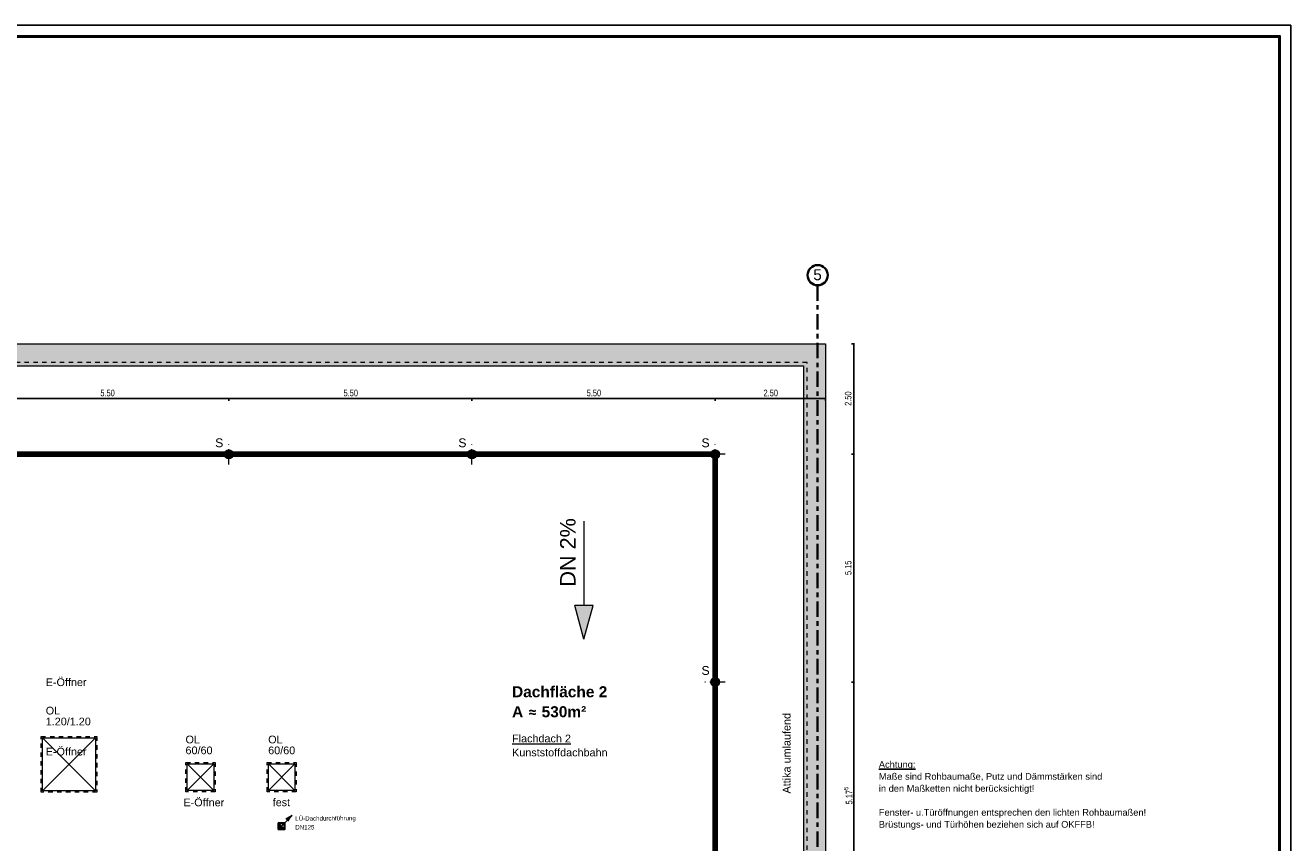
# Model space of a CAD drawing. Header units: metres. Extents: x 1308.3 to 1399.2, y -42.5 to -7.5.
# Tile 22 of 22: x 1370.6 to 1399.2, y -26 to -7.5. Entities that reach past the tile are written whole.
import ezdxf

# ---------------------------------------------------------------- set-up
doc = ezdxf.new("R2010")
doc.units = ezdxf.units.M
doc.header["$PDMODE"] = 65
for name, pattern in [('AUSGEZOGEN', [0]), ('STRICHPUNKT2_S5', [0.5, 0.35, -0.05, 0.05, -0.05]), ('VERDECKT2_S2', [0.15, 0.1, -0.05])]:
    doc.linetypes.add(name, pattern=pattern)
for name, color, linetype, lineweight in [('XR$1$Legende', 4, 'AUSGEZOGEN', 13), ('XR$2$Achsen', 4, 'AUSGEZOGEN', 13), ('XR$2$Dach', 3, 'AUSGEZOGEN', 18), ('XR$2$Text 1_100', 3, 'AUSGEZOGEN', 18), ('XR$2$Türen', 3, 'AUSGEZOGEN', 18), ('XR$2$ZR_Lüftung_AU-FO', 96, 'AUSGEZOGEN', 13), ('XR$3$Ansicht', 1, 'AUSGEZOGEN', 50), ('XR$3$Beschriften', 4, 'AUSGEZOGEN', 13), ('XR$3$Filling', 4, 'AUSGEZOGEN', 13), ('XR$3$Möblierung', 4, 'AUSGEZOGEN', 13), ('XR$3$Text 1_100', 3, 'AUSGEZOGEN', 18), ('XR$3$Treppe', 4, 'AUSGEZOGEN', 13), ('XR$4$Möblierung', 4, 'AUSGEZOGEN', 13), ('XR$6$Maßlinie 1_50', 7, 'AUSGEZOGEN', 25), ('XR$6$Text 1_10', 4, 'AUSGEZOGEN', 13), ('XR$6$Unterzug', 3, 'STRICHPUNKT2_S5', 18), ('XR$7$ZR_Objekte_1', 30, 'AUSGEZOGEN', 13)]:
    doc.layers.add(name, color=color, linetype=linetype, lineweight=lineweight)
doc.styles.add('ARIAL', font='arial.ttf')
doc.dimstyles.new('DIMSTYLE_4', dxfattribs={"dimtxt": 0.15, "dimasz": 0.03, "dimexe": 0, "dimexo": 0, "dimgap": 0.075, "dimtad": 2, "dimdec": 3, "dimrnd": 0.005, "dimzin": 4, "dimdsep": 46, "dimtxsty": 'ARIAL', "dimblk1": 'ALL_ML_STRICH', "dimblk2": 'ALL_ML_STRICH', "dimsah": 1, "dimcen": 0, "dimclrd": 3, "dimclre": 3, "dimclrt": 3, "dimadec": 0, "dimazin": 0, "dimtfac": 1, "dimtdec": 0, "dimtix": 1, "dimtmove": 2, "dimatfit": 3, "dimfxl": 0, "dimtzin": 0, "dimlwd": 0, "dimlwe": 25, "dimarcsym": 0})
doc.dimstyles.new('DIMSTYLE_7', dxfattribs={"dimtxt": 0.15, "dimasz": 0.03, "dimexe": 0, "dimexo": 0, "dimgap": 0.075, "dimtad": 2, "dimrnd": 0.005, "dimzin": 4, "dimdsep": 46, "dimtxsty": 'ARIAL', "dimblk1": 'ALL_ML_STRICH', "dimblk2": 'ALL_ML_STRICH', "dimsah": 1, "dimcen": 0, "dimclrd": 3, "dimclre": 3, "dimclrt": 3, "dimadec": 0, "dimazin": 0, "dimtfac": 1, "dimtdec": 0, "dimtix": 1, "dimtmove": 2, "dimatfit": 3, "dimfxl": 0, "dimtzin": 0, "dimlwd": 0, "dimlwe": 25, "dimarcsym": 0})

# ---------------------------------------------------------------- blocks, each defined once
blk = doc.blocks.new('A$C29933804')
at = {"layer": 'XR$2$ZR_Lüftung_AU-FO', "true_color": 0x005000, "transparency": 33554687}
blk.add_hatch(color=98, dxfattribs=at).paths.add_polyline_path([(-0.00235, 0.00014), (-0.00005, 0.00375), (-0.00376, 0.00159)])
at = {"layer": 'XR$2$ZR_Lüftung_AU-FO', "transparency": 33554687}
for p, q in [((-0.00616, -0.00236), (-0.00005, 0.00375)), ((-0.00005, 0.00375), (-0.00376, 0.00159))]:
    blk.add_line(p, q, dxfattribs=at)
blk.add_circle((-0.00616, -0.00236), 0.00148, dxfattribs=at)
blk = doc.blocks.new('COMPLEXOBJECT_99')
at = {"layer": 'XR$6$Unterzug', "linetype": 'AUSGEZOGEN', "lineweight": 13, "transparency": 33554687}
for points in [[(1386.16, -17.238), (1386.16, -17.138), (1386.155, -17.138), (1386.15, -17.139), (1386.145, -17.139), (1386.139, -17.14), (1386.134, -17.142), (1386.129, -17.143), (1386.124, -17.145), (1386.119, -17.147), (1386.115, -17.149), (1386.11, -17.152), (1386.106, -17.154), (1386.101, -17.157), (1386.097, -17.161), (1386.093, -17.164), (1386.089, -17.168), (1386.086, -17.171), (1386.082, -17.175), (1386.079, -17.179), (1386.076, -17.184), (1386.074, -17.188), (1386.071, -17.193), (1386.069, -17.198), (1386.067, -17.202), (1386.065, -17.207), (1386.064, -17.212), (1386.062, -17.217), (1386.061, -17.223), (1386.061, -17.228), (1386.06, -17.233), (1386.06, -17.238)], [(1386.26, -17.238), (1386.26, -17.233), (1386.26, -17.228), (1386.259, -17.223), (1386.258, -17.217), (1386.257, -17.212), (1386.255, -17.207), (1386.254, -17.202), (1386.252, -17.198), (1386.249, -17.193), (1386.247, -17.188), (1386.244, -17.184), (1386.241, -17.179), (1386.238, -17.175), (1386.234, -17.171), (1386.231, -17.168), (1386.227, -17.164), (1386.223, -17.161), (1386.219, -17.157), (1386.215, -17.154), (1386.21, -17.152), (1386.206, -17.149), (1386.201, -17.147), (1386.196, -17.145), (1386.191, -17.143), (1386.186, -17.142), (1386.181, -17.14), (1386.176, -17.139), (1386.171, -17.139), (1386.165, -17.138), (1386.16, -17.138), (1386.16, -17.238)], [(1386.16, -17.238), (1386.06, -17.238), (1386.06, -17.243), (1386.061, -17.249), (1386.061, -17.254), (1386.062, -17.259), (1386.064, -17.264), (1386.065, -17.269), (1386.067, -17.274), (1386.069, -17.279), (1386.071, -17.284), (1386.074, -17.288), (1386.076, -17.293), (1386.079, -17.297), (1386.082, -17.301), (1386.086, -17.305), (1386.089, -17.309), (1386.093, -17.313), (1386.097, -17.316), (1386.101, -17.319), (1386.106, -17.322), (1386.11, -17.325), (1386.115, -17.327), (1386.119, -17.33), (1386.124, -17.332), (1386.129, -17.333), (1386.134, -17.335), (1386.139, -17.336), (1386.145, -17.337), (1386.15, -17.338), (1386.155, -17.338), (1386.16, -17.338)], [(1386.16, -17.238), (1386.16, -17.338), (1386.165, -17.338), (1386.171, -17.338), (1386.176, -17.337), (1386.181, -17.336), (1386.186, -17.335), (1386.191, -17.333), (1386.196, -17.332), (1386.201, -17.33), (1386.206, -17.327), (1386.21, -17.325), (1386.215, -17.322), (1386.219, -17.319), (1386.223, -17.316), (1386.227, -17.313), (1386.231, -17.309), (1386.234, -17.305), (1386.238, -17.301), (1386.241, -17.297), (1386.244, -17.293), (1386.247, -17.288), (1386.249, -17.284), (1386.252, -17.279), (1386.254, -17.274), (1386.255, -17.269), (1386.257, -17.264), (1386.258, -17.259), (1386.259, -17.254), (1386.26, -17.249), (1386.26, -17.243), (1386.26, -17.238)]]:
    blk.add_hatch(color=5, dxfattribs=at).paths.add_polyline_path(points)
at = {"layer": 'XR$6$Unterzug', "color": 3, "linetype": 'STRICHPUNKT2_S5', "lineweight": 13, "transparency": 33554687}
for p, q in [((1386.16, -17.468), (1386.16, -17.008)), ((1386.39, -17.238), (1385.93, -17.238))]:
    blk.add_line(p, q, dxfattribs=at)
at = {"layer": 'XR$6$Unterzug', "color": 3, "linetype": 'AUSGEZOGEN', "lineweight": 13, "transparency": 33554687}
blk.add_circle((1386.16, -17.238), 0.1, dxfattribs=at)
at = {"layer": 'XR$6$Unterzug', "color": 3, "linetype": 'AUSGEZOGEN', "lineweight": 50, "transparency": 33554687, "insert": (1385.852, -17.08), "char_height": 0.2, "width": 0.28533, "attachment_point": 7, "style": 'ARIAL'}
blk.add_mtext('\\W0.99;S', dxfattribs=at)
blk = doc.blocks.new('COMPLEXOBJECT_100')
at = {"layer": 'XR$6$Unterzug', "linetype": 'AUSGEZOGEN', "lineweight": 13, "transparency": 33554687}
for points in [[(1380.66, -17.238), (1380.66, -17.138), (1380.655, -17.138), (1380.65, -17.139), (1380.645, -17.139), (1380.639, -17.14), (1380.634, -17.142), (1380.629, -17.143), (1380.624, -17.145), (1380.619, -17.147), (1380.615, -17.149), (1380.61, -17.152), (1380.606, -17.154), (1380.601, -17.157), (1380.597, -17.161), (1380.593, -17.164), (1380.589, -17.168), (1380.586, -17.171), (1380.582, -17.175), (1380.579, -17.179), (1380.576, -17.184), (1380.574, -17.188), (1380.571, -17.193), (1380.569, -17.198), (1380.567, -17.202), (1380.565, -17.207), (1380.564, -17.212), (1380.562, -17.217), (1380.561, -17.223), (1380.561, -17.228), (1380.56, -17.233), (1380.56, -17.238)], [(1380.76, -17.238), (1380.76, -17.233), (1380.76, -17.228), (1380.759, -17.223), (1380.758, -17.217), (1380.757, -17.212), (1380.755, -17.207), (1380.754, -17.202), (1380.752, -17.198), (1380.749, -17.193), (1380.747, -17.188), (1380.744, -17.184), (1380.741, -17.179), (1380.738, -17.175), (1380.734, -17.171), (1380.731, -17.168), (1380.727, -17.164), (1380.723, -17.161), (1380.719, -17.157), (1380.715, -17.154), (1380.71, -17.152), (1380.706, -17.149), (1380.701, -17.147), (1380.696, -17.145), (1380.691, -17.143), (1380.686, -17.142), (1380.681, -17.14), (1380.676, -17.139), (1380.671, -17.139), (1380.665, -17.138), (1380.66, -17.138), (1380.66, -17.238)], [(1380.66, -17.238), (1380.56, -17.238), (1380.56, -17.243), (1380.561, -17.249), (1380.561, -17.254), (1380.562, -17.259), (1380.564, -17.264), (1380.565, -17.269), (1380.567, -17.274), (1380.569, -17.279), (1380.571, -17.284), (1380.574, -17.288), (1380.576, -17.293), (1380.579, -17.297), (1380.582, -17.301), (1380.586, -17.305), (1380.589, -17.309), (1380.593, -17.313), (1380.597, -17.316), (1380.601, -17.319), (1380.606, -17.322), (1380.61, -17.325), (1380.615, -17.327), (1380.619, -17.33), (1380.624, -17.332), (1380.629, -17.333), (1380.634, -17.335), (1380.639, -17.336), (1380.645, -17.337), (1380.65, -17.338), (1380.655, -17.338), (1380.66, -17.338)], [(1380.66, -17.238), (1380.66, -17.338), (1380.665, -17.338), (1380.671, -17.338), (1380.676, -17.337), (1380.681, -17.336), (1380.686, -17.335), (1380.691, -17.333), (1380.696, -17.332), (1380.701, -17.33), (1380.706, -17.327), (1380.71, -17.325), (1380.715, -17.322), (1380.719, -17.319), (1380.723, -17.316), (1380.727, -17.313), (1380.731, -17.309), (1380.734, -17.305), (1380.738, -17.301), (1380.741, -17.297), (1380.744, -17.293), (1380.747, -17.288), (1380.749, -17.284), (1380.752, -17.279), (1380.754, -17.274), (1380.755, -17.269), (1380.757, -17.264), (1380.758, -17.259), (1380.759, -17.254), (1380.76, -17.249), (1380.76, -17.243), (1380.76, -17.238)]]:
    blk.add_hatch(color=5, dxfattribs=at).paths.add_polyline_path(points)
at = {"layer": 'XR$6$Unterzug', "color": 3, "linetype": 'STRICHPUNKT2_S5', "lineweight": 13, "transparency": 33554687}
for p, q in [((1380.66, -17.468), (1380.66, -17.008)), ((1380.89, -17.238), (1380.43, -17.238))]:
    blk.add_line(p, q, dxfattribs=at)
at = {"layer": 'XR$6$Unterzug', "color": 3, "linetype": 'AUSGEZOGEN', "lineweight": 13, "transparency": 33554687}
blk.add_circle((1380.66, -17.238), 0.1, dxfattribs=at)
at = {"layer": 'XR$6$Unterzug', "color": 3, "linetype": 'AUSGEZOGEN', "lineweight": 50, "transparency": 33554687, "insert": (1380.352, -17.08), "char_height": 0.2, "width": 0.28533, "attachment_point": 7, "style": 'ARIAL'}
blk.add_mtext('\\W0.99;S', dxfattribs=at)
blk = doc.blocks.new('COMPLEXOBJECT_101')
at = {"layer": 'XR$6$Unterzug', "linetype": 'AUSGEZOGEN', "lineweight": 13, "transparency": 33554687}
for points in [[(1375.16, -17.238), (1375.16, -17.138), (1375.155, -17.138), (1375.15, -17.139), (1375.145, -17.139), (1375.139, -17.14), (1375.134, -17.142), (1375.129, -17.143), (1375.124, -17.145), (1375.119, -17.147), (1375.115, -17.149), (1375.11, -17.152), (1375.106, -17.154), (1375.101, -17.157), (1375.097, -17.161), (1375.093, -17.164), (1375.089, -17.168), (1375.086, -17.171), (1375.082, -17.175), (1375.079, -17.179), (1375.076, -17.184), (1375.074, -17.188), (1375.071, -17.193), (1375.069, -17.198), (1375.067, -17.202), (1375.065, -17.207), (1375.064, -17.212), (1375.062, -17.217), (1375.061, -17.223), (1375.061, -17.228), (1375.06, -17.233), (1375.06, -17.238)], [(1375.26, -17.238), (1375.26, -17.233), (1375.26, -17.228), (1375.259, -17.223), (1375.258, -17.217), (1375.257, -17.212), (1375.255, -17.207), (1375.254, -17.202), (1375.252, -17.198), (1375.249, -17.193), (1375.247, -17.188), (1375.244, -17.184), (1375.241, -17.179), (1375.238, -17.175), (1375.234, -17.171), (1375.231, -17.168), (1375.227, -17.164), (1375.223, -17.161), (1375.219, -17.157), (1375.215, -17.154), (1375.21, -17.152), (1375.206, -17.149), (1375.201, -17.147), (1375.196, -17.145), (1375.191, -17.143), (1375.186, -17.142), (1375.181, -17.14), (1375.176, -17.139), (1375.171, -17.139), (1375.165, -17.138), (1375.16, -17.138), (1375.16, -17.238)], [(1375.16, -17.238), (1375.06, -17.238), (1375.06, -17.243), (1375.061, -17.249), (1375.061, -17.254), (1375.062, -17.259), (1375.064, -17.264), (1375.065, -17.269), (1375.067, -17.274), (1375.069, -17.279), (1375.071, -17.284), (1375.074, -17.288), (1375.076, -17.293), (1375.079, -17.297), (1375.082, -17.301), (1375.086, -17.305), (1375.089, -17.309), (1375.093, -17.313), (1375.097, -17.316), (1375.101, -17.319), (1375.106, -17.322), (1375.11, -17.325), (1375.115, -17.327), (1375.119, -17.33), (1375.124, -17.332), (1375.129, -17.333), (1375.134, -17.335), (1375.139, -17.336), (1375.145, -17.337), (1375.15, -17.338), (1375.155, -17.338), (1375.16, -17.338)], [(1375.16, -17.238), (1375.16, -17.338), (1375.165, -17.338), (1375.171, -17.338), (1375.176, -17.337), (1375.181, -17.336), (1375.186, -17.335), (1375.191, -17.333), (1375.196, -17.332), (1375.201, -17.33), (1375.206, -17.327), (1375.21, -17.325), (1375.215, -17.322), (1375.219, -17.319), (1375.223, -17.316), (1375.227, -17.313), (1375.231, -17.309), (1375.234, -17.305), (1375.238, -17.301), (1375.241, -17.297), (1375.244, -17.293), (1375.247, -17.288), (1375.249, -17.284), (1375.252, -17.279), (1375.254, -17.274), (1375.255, -17.269), (1375.257, -17.264), (1375.258, -17.259), (1375.259, -17.254), (1375.26, -17.249), (1375.26, -17.243), (1375.26, -17.238)]]:
    blk.add_hatch(color=5, dxfattribs=at).paths.add_polyline_path(points)
at = {"layer": 'XR$6$Unterzug', "color": 3, "linetype": 'STRICHPUNKT2_S5', "lineweight": 13, "transparency": 33554687}
for p, q in [((1375.16, -17.468), (1375.16, -17.008)), ((1375.39, -17.238), (1374.93, -17.238))]:
    blk.add_line(p, q, dxfattribs=at)
at = {"layer": 'XR$6$Unterzug', "color": 3, "linetype": 'AUSGEZOGEN', "lineweight": 13, "transparency": 33554687}
blk.add_circle((1375.16, -17.238), 0.1, dxfattribs=at)
at = {"layer": 'XR$6$Unterzug', "color": 3, "linetype": 'AUSGEZOGEN', "lineweight": 50, "transparency": 33554687, "insert": (1374.852, -17.08), "char_height": 0.2, "width": 0.28533, "attachment_point": 7, "style": 'ARIAL'}
blk.add_mtext('\\W0.99;S', dxfattribs=at)
blk = doc.blocks.new('COMPLEXOBJECT_108')
at = {"layer": 'XR$6$Unterzug', "linetype": 'AUSGEZOGEN', "lineweight": 13, "transparency": 33554687}
for points in [[(1386.16, -22.388), (1386.16, -22.288), (1386.155, -22.288), (1386.15, -22.289), (1386.145, -22.289), (1386.139, -22.29), (1386.134, -22.292), (1386.129, -22.293), (1386.124, -22.295), (1386.119, -22.297), (1386.115, -22.299), (1386.11, -22.302), (1386.106, -22.304), (1386.101, -22.307), (1386.097, -22.311), (1386.093, -22.314), (1386.089, -22.318), (1386.086, -22.321), (1386.082, -22.325), (1386.079, -22.329), (1386.076, -22.334), (1386.074, -22.338), (1386.071, -22.343), (1386.069, -22.348), (1386.067, -22.352), (1386.065, -22.357), (1386.064, -22.362), (1386.062, -22.367), (1386.061, -22.373), (1386.061, -22.378), (1386.06, -22.383), (1386.06, -22.388)], [(1386.26, -22.388), (1386.26, -22.383), (1386.26, -22.378), (1386.259, -22.373), (1386.258, -22.367), (1386.257, -22.362), (1386.255, -22.357), (1386.254, -22.352), (1386.252, -22.348), (1386.249, -22.343), (1386.247, -22.338), (1386.244, -22.334), (1386.241, -22.329), (1386.238, -22.325), (1386.234, -22.321), (1386.231, -22.318), (1386.227, -22.314), (1386.223, -22.311), (1386.219, -22.307), (1386.215, -22.304), (1386.21, -22.302), (1386.206, -22.299), (1386.201, -22.297), (1386.196, -22.295), (1386.191, -22.293), (1386.186, -22.292), (1386.181, -22.29), (1386.176, -22.289), (1386.171, -22.289), (1386.165, -22.288), (1386.16, -22.288), (1386.16, -22.388)], [(1386.16, -22.388), (1386.06, -22.388), (1386.06, -22.393), (1386.061, -22.399), (1386.061, -22.404), (1386.062, -22.409), (1386.064, -22.414), (1386.065, -22.419), (1386.067, -22.424), (1386.069, -22.429), (1386.071, -22.434), (1386.074, -22.438), (1386.076, -22.443), (1386.079, -22.447), (1386.082, -22.451), (1386.086, -22.455), (1386.089, -22.459), (1386.093, -22.463), (1386.097, -22.466), (1386.101, -22.469), (1386.106, -22.472), (1386.11, -22.475), (1386.115, -22.477), (1386.119, -22.48), (1386.124, -22.482), (1386.129, -22.483), (1386.134, -22.485), (1386.139, -22.486), (1386.145, -22.487), (1386.15, -22.488), (1386.155, -22.488), (1386.16, -22.488)], [(1386.16, -22.388), (1386.16, -22.488), (1386.165, -22.488), (1386.171, -22.488), (1386.176, -22.487), (1386.181, -22.486), (1386.186, -22.485), (1386.191, -22.483), (1386.196, -22.482), (1386.201, -22.48), (1386.206, -22.477), (1386.21, -22.475), (1386.215, -22.472), (1386.219, -22.469), (1386.223, -22.466), (1386.227, -22.463), (1386.231, -22.459), (1386.234, -22.455), (1386.238, -22.451), (1386.241, -22.447), (1386.244, -22.443), (1386.247, -22.438), (1386.249, -22.434), (1386.252, -22.429), (1386.254, -22.424), (1386.255, -22.419), (1386.257, -22.414), (1386.258, -22.409), (1386.259, -22.404), (1386.26, -22.399), (1386.26, -22.393), (1386.26, -22.388)]]:
    blk.add_hatch(color=5, dxfattribs=at).paths.add_polyline_path(points)
at = {"layer": 'XR$6$Unterzug', "color": 3, "linetype": 'STRICHPUNKT2_S5', "lineweight": 13, "transparency": 33554687}
for p, q in [((1386.16, -22.618), (1386.16, -22.158)), ((1386.39, -22.388), (1385.93, -22.388))]:
    blk.add_line(p, q, dxfattribs=at)
at = {"layer": 'XR$6$Unterzug', "color": 3, "linetype": 'AUSGEZOGEN', "lineweight": 13, "transparency": 33554687}
blk.add_circle((1386.16, -22.388), 0.1, dxfattribs=at)
at = {"layer": 'XR$6$Unterzug', "color": 3, "linetype": 'AUSGEZOGEN', "lineweight": 50, "transparency": 33554687, "insert": (1385.852, -22.23), "char_height": 0.2, "width": 0.28533, "attachment_point": 7, "style": 'ARIAL'}
blk.add_mtext('\\W0.99;S', dxfattribs=at)
blk = doc.blocks.new('ALL_ML_STRICH')
at = {"color": 0, "linetype": 'ByBlock', "lineweight": -2}
for p, q in [((-1, 0), (0.5, 0)), ((-0.3, -0.3), (0.3, 0.3)), ((0, -0.5), (0, 0.5))]:
    blk.add_line(p, q, dxfattribs=at)
blk = doc.blocks.new('*D144')
at = {"layer": 'DEFPOINTS', "color": 3, "linetype": 'AUSGEZOGEN', "lineweight": 25, "transparency": 33554687}
for p in [(1369.66, -15.978), (1369.66, -17.238), (1375.16, -17.238)]:
    blk.add_point(p, dxfattribs=at)
at = {"layer": 'XR$6$Maßlinie 1_50', "color": 3, "linetype": 'AUSGEZOGEN', "lineweight": -2, "transparency": 33554687}
for p, q in [((1369.66, -16.028), (1369.66, -15.978)), ((1369.66, -15.978), (1375.16, -15.978)), ((1375.16, -16.028), (1375.16, -15.978))]:
    blk.add_line(p, q, dxfattribs=at)
at = {"layer": 'XR$6$Maßlinie 1_50', "color": 3, "linetype": 'AUSGEZOGEN', "lineweight": 25, "transparency": 33554687, "xscale": 0.03000000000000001, "yscale": 0.03000000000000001, "zscale": 0.03000000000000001, "rotation": 180}
blk.add_blockref('ALL_ML_STRICH', (1369.66, -15.978), dxfattribs=at)
at = {"layer": 'XR$6$Maßlinie 1_50', "color": 3, "linetype": 'AUSGEZOGEN', "lineweight": 25, "transparency": 33554687, "xscale": 0.03000000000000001, "yscale": 0.03000000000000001, "zscale": 0.03000000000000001}
blk.add_blockref('ALL_ML_STRICH', (1375.16, -15.978), dxfattribs=at)
at = {"layer": 'XR$6$Maßlinie 1_50', "color": 3, "linetype": 'AUSGEZOGEN', "lineweight": 25, "transparency": 33554687, "insert": (1372.419, -15.851), "char_height": 0.15, "width": 0.48, "attachment_point": 5, "style": 'ARIAL'}
blk.add_mtext('\\W0.80;\\A1;{\\A1;{5.50\\H0.099000;\\S^ ;}}', dxfattribs=at)
blk = doc.blocks.new('*D145')
at = {"layer": 'DEFPOINTS', "color": 3, "linetype": 'AUSGEZOGEN', "lineweight": 25, "transparency": 33554687}
for p in [(1375.16, -15.978), (1375.16, -17.238), (1380.66, -17.238)]:
    blk.add_point(p, dxfattribs=at)
at = {"layer": 'XR$6$Maßlinie 1_50', "color": 3, "linetype": 'AUSGEZOGEN', "lineweight": -2, "transparency": 33554687}
for p, q in [((1375.16, -16.028), (1375.16, -15.978)), ((1375.16, -15.978), (1380.66, -15.978)), ((1380.66, -16.028), (1380.66, -15.978))]:
    blk.add_line(p, q, dxfattribs=at)
at = {"layer": 'XR$6$Maßlinie 1_50', "color": 3, "linetype": 'AUSGEZOGEN', "lineweight": 25, "transparency": 33554687, "xscale": 0.03000000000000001, "yscale": 0.03000000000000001, "zscale": 0.03000000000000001, "rotation": 180}
blk.add_blockref('ALL_ML_STRICH', (1375.16, -15.978), dxfattribs=at)
at = {"layer": 'XR$6$Maßlinie 1_50', "color": 3, "linetype": 'AUSGEZOGEN', "lineweight": 25, "transparency": 33554687, "xscale": 0.03000000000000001, "yscale": 0.03000000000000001, "zscale": 0.03000000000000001}
blk.add_blockref('ALL_ML_STRICH', (1380.66, -15.978), dxfattribs=at)
at = {"layer": 'XR$6$Maßlinie 1_50', "color": 3, "linetype": 'AUSGEZOGEN', "lineweight": 25, "transparency": 33554687, "insert": (1377.919, -15.851), "char_height": 0.15, "width": 0.48, "attachment_point": 5, "style": 'ARIAL'}
blk.add_mtext('\\W0.80;\\A1;{\\A1;{5.50\\H0.099000;\\S^ ;}}', dxfattribs=at)
blk = doc.blocks.new('*D146')
at = {"layer": 'DEFPOINTS', "color": 3, "linetype": 'AUSGEZOGEN', "lineweight": 25, "transparency": 33554687}
for p in [(1380.66, -15.978), (1380.66, -17.238), (1386.16, -17.238)]:
    blk.add_point(p, dxfattribs=at)
at = {"layer": 'XR$6$Maßlinie 1_50', "color": 3, "linetype": 'AUSGEZOGEN', "lineweight": -2, "transparency": 33554687}
for p, q in [((1380.66, -16.028), (1380.66, -15.978)), ((1380.66, -15.978), (1386.16, -15.978)), ((1386.16, -16.028), (1386.16, -15.978))]:
    blk.add_line(p, q, dxfattribs=at)
at = {"layer": 'XR$6$Maßlinie 1_50', "color": 3, "linetype": 'AUSGEZOGEN', "lineweight": 25, "transparency": 33554687, "xscale": 0.03000000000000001, "yscale": 0.03000000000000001, "zscale": 0.03000000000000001, "rotation": 180}
blk.add_blockref('ALL_ML_STRICH', (1380.66, -15.978), dxfattribs=at)
at = {"layer": 'XR$6$Maßlinie 1_50', "color": 3, "linetype": 'AUSGEZOGEN', "lineweight": 25, "transparency": 33554687, "xscale": 0.03000000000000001, "yscale": 0.03000000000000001, "zscale": 0.03000000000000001}
blk.add_blockref('ALL_ML_STRICH', (1386.16, -15.978), dxfattribs=at)
at = {"layer": 'XR$6$Maßlinie 1_50', "color": 3, "linetype": 'AUSGEZOGEN', "lineweight": 25, "transparency": 33554687, "insert": (1383.419, -15.851), "char_height": 0.15, "width": 0.48, "attachment_point": 5, "style": 'ARIAL'}
blk.add_mtext('\\W0.80;\\A1;{\\A1;{5.50\\H0.099000;\\S^ ;}}', dxfattribs=at)
blk = doc.blocks.new('*D147')
at = {"layer": 'DEFPOINTS', "color": 3, "linetype": 'AUSGEZOGEN', "lineweight": 25, "transparency": 33554687}
for p in [(1386.16, -15.978), (1388.66, -16.208), (1386.16, -17.238)]:
    blk.add_point(p, dxfattribs=at)
at = {"layer": 'XR$6$Maßlinie 1_50', "color": 3, "linetype": 'AUSGEZOGEN', "lineweight": -2, "transparency": 33554687}
for p, q in [((1386.16, -16.028), (1386.16, -15.978)), ((1386.16, -15.978), (1388.66, -15.978)), ((1388.66, -16.028), (1388.66, -15.978))]:
    blk.add_line(p, q, dxfattribs=at)
at = {"layer": 'XR$6$Maßlinie 1_50', "color": 3, "linetype": 'AUSGEZOGEN', "lineweight": 25, "transparency": 33554687, "xscale": 0.03000000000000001, "yscale": 0.03000000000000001, "zscale": 0.03000000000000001, "rotation": 180}
blk.add_blockref('ALL_ML_STRICH', (1386.16, -15.978), dxfattribs=at)
at = {"layer": 'XR$6$Maßlinie 1_50', "color": 3, "linetype": 'AUSGEZOGEN', "lineweight": 25, "transparency": 33554687, "xscale": 0.03000000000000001, "yscale": 0.03000000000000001, "zscale": 0.03000000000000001}
blk.add_blockref('ALL_ML_STRICH', (1388.66, -15.978), dxfattribs=at)
at = {"layer": 'XR$6$Maßlinie 1_50', "color": 3, "linetype": 'AUSGEZOGEN', "lineweight": 25, "transparency": 33554687, "insert": (1387.419, -15.851), "char_height": 0.15, "width": 0.48, "attachment_point": 5, "style": 'ARIAL'}
blk.add_mtext('\\W0.80;\\A1;{\\A1;{2.50\\H0.099000;\\S^ ;}}', dxfattribs=at)
blk = doc.blocks.new('*D166')
at = {"layer": 'DEFPOINTS', "color": 3, "linetype": 'AUSGEZOGEN', "lineweight": 25, "transparency": 33554687}
for p in [(1385.409, -22.388), (1385.409, -27.563), (1389.298, -27.563)]:
    blk.add_point(p, dxfattribs=at)
at = {"layer": 'XR$6$Maßlinie 1_50', "color": 3, "linetype": 'AUSGEZOGEN', "lineweight": -2, "transparency": 33554687}
for p, q in [((1389.248, -22.388), (1389.298, -22.388)), ((1389.298, -27.563), (1389.298, -22.388)), ((1389.248, -27.563), (1389.298, -27.563))]:
    blk.add_line(p, q, dxfattribs=at)
at = {"layer": 'XR$6$Maßlinie 1_50', "color": 3, "linetype": 'AUSGEZOGEN', "lineweight": 25, "transparency": 33554687, "xscale": 0.03000000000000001, "yscale": 0.03000000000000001, "zscale": 0.03000000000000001}
for p, rotation in [((1389.298, -22.388), 90), ((1389.298, -27.563), 270)]:
    blk.add_blockref('ALL_ML_STRICH', p, dxfattribs=dict(at, rotation=rotation))
at = {"layer": 'XR$6$Maßlinie 1_50', "color": 3, "linetype": 'AUSGEZOGEN', "lineweight": 25, "transparency": 33554687, "insert": (1389.171, -24.955), "char_height": 0.15, "width": 0.6, "attachment_point": 5, "rotation": 90, "style": 'ARIAL'}
blk.add_mtext('\\W0.80;\\A1;{\\A1;{5.17\\H0.099000;\\S5^ ;}}', dxfattribs=at)
blk = doc.blocks.new('*D167')
at = {"layer": 'DEFPOINTS', "color": 3, "linetype": 'AUSGEZOGEN', "lineweight": 25, "transparency": 33554687}
for p in [(1385.409, -17.238), (1385.409, -22.388), (1389.298, -22.388)]:
    blk.add_point(p, dxfattribs=at)
at = {"layer": 'XR$6$Maßlinie 1_50', "color": 3, "linetype": 'AUSGEZOGEN', "lineweight": -2, "transparency": 33554687}
for p, q in [((1389.248, -17.238), (1389.298, -17.238)), ((1389.298, -22.388), (1389.298, -17.238)), ((1389.248, -22.388), (1389.298, -22.388))]:
    blk.add_line(p, q, dxfattribs=at)
at = {"layer": 'XR$6$Maßlinie 1_50', "color": 3, "linetype": 'AUSGEZOGEN', "lineweight": 25, "transparency": 33554687, "xscale": 0.03000000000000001, "yscale": 0.03000000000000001, "zscale": 0.03000000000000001}
for p, rotation in [((1389.298, -17.238), 90), ((1389.298, -22.388), 270)]:
    blk.add_blockref('ALL_ML_STRICH', p, dxfattribs=dict(at, rotation=rotation))
at = {"layer": 'XR$6$Maßlinie 1_50', "color": 3, "linetype": 'AUSGEZOGEN', "lineweight": 25, "transparency": 33554687, "insert": (1389.171, -19.805), "char_height": 0.15, "width": 0.48, "attachment_point": 5, "rotation": 90, "style": 'ARIAL'}
blk.add_mtext('\\W0.80;\\A1;{\\A1;{5.15\\H0.099000;\\S^ ;}}', dxfattribs=at)
blk = doc.blocks.new('*D168')
at = {"layer": 'DEFPOINTS', "color": 3, "linetype": 'AUSGEZOGEN', "lineweight": 25, "transparency": 33554687}
for p in [(1384.84, -14.738), (1385.409, -17.238), (1389.298, -17.238)]:
    blk.add_point(p, dxfattribs=at)
at = {"layer": 'XR$6$Maßlinie 1_50', "color": 3, "linetype": 'AUSGEZOGEN', "lineweight": -2, "transparency": 33554687}
for p, q in [((1389.248, -14.738), (1389.298, -14.738)), ((1389.298, -17.238), (1389.298, -14.738)), ((1389.248, -17.238), (1389.298, -17.238))]:
    blk.add_line(p, q, dxfattribs=at)
at = {"layer": 'XR$6$Maßlinie 1_50', "color": 3, "linetype": 'AUSGEZOGEN', "lineweight": 25, "transparency": 33554687, "xscale": 0.03000000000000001, "yscale": 0.03000000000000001, "zscale": 0.03000000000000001}
for p, rotation in [((1389.298, -14.738), 90), ((1389.298, -17.238), 270)]:
    blk.add_blockref('ALL_ML_STRICH', p, dxfattribs=dict(at, rotation=rotation))
at = {"layer": 'XR$6$Maßlinie 1_50', "color": 3, "linetype": 'AUSGEZOGEN', "lineweight": 25, "transparency": 33554687, "insert": (1389.171, -15.979), "char_height": 0.15, "width": 0.48, "attachment_point": 5, "rotation": 90, "style": 'ARIAL'}
blk.add_mtext('\\W0.80;\\A1;{\\A1;{2.50\\H0.099000;\\S^ ;}}', dxfattribs=at)

msp = doc.modelspace()

# ---------------------------------------------------------------- hatches: boundary and pattern name
at = {"layer": 'XR$3$Filling', "linetype": 'AUSGEZOGEN', "transparency": 33554687}
msp.add_hatch(color=253, dxfattribs=at).paths.add_polyline_path([(1383.1945, -21.4203), (1382.9858, -20.6557), (1383.4031, -20.6557)], flags=16)
at = {"layer": 'XR$3$Möblierung', "linetype": 'AUSGEZOGEN', "lineweight": 25, "transparency": 33554687}
msp.add_hatch(color=250, dxfattribs=at).paths.add_polyline_path([(1376.2801, -25.5736), (1376.2801, -25.7236), (1376.4301, -25.7236)])
at = {"layer": 'XR$4$Möblierung', "linetype": 'AUSGEZOGEN', "lineweight": 13, "transparency": 33554687}
msp.add_hatch(color=9, dxfattribs=at).paths.add_polyline_path([(1361.5601, -15.6496), (1361.5601, -15.2382), (1388.1601, -15.2382), (1388.1601, -34.7132), (1358.8101, -34.7132), (1358.8101, -30.5382), (1358.3101, -30.5382), (1358.3101, -35.2132), (1388.6601, -35.2132), (1388.6601, -14.7382), (1360.9701, -14.7382), (1360.9701, -15.6095), (1361.5033, -15.6095), (1361.5033, -15.6496)])

# ---------------------------------------------------------------- linework, layer by layer
at = {"layer": 'XR$1$Legende', "color": 6, "linetype": 'AUSGEZOGEN', "lineweight": 25, "transparency": 33554687}
msp.add_lwpolyline([(1339.7297, -42.5349), (1399.1797, -42.5349), (1399.1797, -7.5349), (1339.7297, -7.5349), (1339.7297, -42.5349)], close=True, dxfattribs=at)
at = {"layer": 'XR$1$Legende', "color": 1, "linetype": 'AUSGEZOGEN', "lineweight": 50, "transparency": 33554687}
msp.add_lwpolyline([(1340.7297, -42.2849), (1398.9297, -42.2849), (1398.9297, -7.7849), (1340.7297, -7.7849), (1340.7297, -42.2849)], close=True, dxfattribs=at)
at = {"layer": 'XR$2$Achsen', "color": 35, "linetype": 'STRICHPUNKT2_S5', "lineweight": 35, "transparency": 33554687}
msp.add_line((1388.4801, -13.4154), (1388.4801, -37.1374), dxfattribs=at)
at = {"layer": 'XR$2$Achsen', "color": 35, "linetype": 'AUSGEZOGEN', "lineweight": 35, "transparency": 33554687}
msp.add_circle((1388.4801, -13.1871), 0.2282, dxfattribs=at)
at = {"layer": 'XR$2$Dach', "color": 4, "linetype": 'AUSGEZOGEN', "lineweight": 13, "transparency": 33554687}
for p, q in [((1370.9476, -23.6492), (1372.1476, -24.8492)), ((1370.9476, -24.8492), (1372.1476, -23.6492)), ((1374.2215, -24.2382), (1374.8215, -24.8382)), ((1374.2215, -24.8382), (1374.8215, -24.2382)), ((1376.0551, -24.2382), (1376.6551, -24.8382)), ((1376.0551, -24.8382), (1376.6551, -24.2382))]:
    msp.add_line(p, q, dxfattribs=at)
at = {"layer": 'XR$2$Dach', "color": 4, "linetype": 'VERDECKT2_S2', "lineweight": 13, "transparency": 33554687}
for points in [[(1370.9176, -23.6192), (1372.1776, -23.6192), (1372.1776, -24.8792), (1370.9176, -24.8792), (1370.9176, -23.6192)], [(1374.1915, -24.2082), (1374.8515, -24.2082), (1374.8515, -24.8682), (1374.1915, -24.8682), (1374.1915, -24.2082)], [(1376.0251, -24.2082), (1376.6851, -24.2082), (1376.6851, -24.8682), (1376.0251, -24.8682), (1376.0251, -24.2082)]]:
    msp.add_lwpolyline(points, close=True, dxfattribs=at)
at = {"layer": 'XR$2$Dach', "color": 4, "linetype": 'AUSGEZOGEN', "lineweight": 13, "transparency": 33554687}
for points in [[(1370.9476, -23.6492), (1372.1476, -23.6492), (1372.1476, -24.8492), (1370.9476, -24.8492), (1370.9476, -23.6492)], [(1374.2215, -24.2382), (1374.8215, -24.2382), (1374.8215, -24.8382), (1374.2215, -24.8382), (1374.2215, -24.2382)], [(1376.0551, -24.2382), (1376.6551, -24.2382), (1376.6551, -24.8382), (1376.0551, -24.8382), (1376.0551, -24.2382)]]:
    msp.add_lwpolyline(points, close=True, dxfattribs=at)
at = {"layer": 'XR$2$Türen', "color": 3, "linetype": 'AUSGEZOGEN', "lineweight": 13, "transparency": 33554687}
for p, q in [((1360.9701, -14.7382), (1388.6601, -14.7382)), ((1388.6601, -14.7382), (1388.6601, -35.2132)), ((1361.5601, -15.2382), (1388.1601, -15.2382)), ((1388.1601, -15.2382), (1388.1601, -34.7132))]:
    msp.add_line(p, q, dxfattribs=at)
at = {"layer": 'XR$3$Ansicht', "color": 4, "linetype": 'VERDECKT2_S2', "lineweight": 13, "transparency": 33554687}
for p, q in [((1388.2401, -15.1582), (1361.4801, -15.1582)), ((1388.2401, -28.5826), (1388.2401, -15.1582))]:
    msp.add_line(p, q, dxfattribs=at)
at = {"layer": 'XR$3$Treppe', "linetype": 'AUSGEZOGEN', "transparency": 33554687}
for p, q in [((1383.1945, -18.7476), (1383.1945, -20.6557)), ((1383.1945, -21.4203), (1382.9858, -20.6557)), ((1383.4031, -20.6557), (1382.9858, -20.6557)), ((1383.1945, -21.4203), (1383.4031, -20.6557))]:
    msp.add_line(p, q, dxfattribs=at)
at = {"layer": 'XR$6$Text 1_10', "linetype": 'AUSGEZOGEN', "lineweight": 140, "transparency": 33554687}
for p, q in [((1364.1601, -17.2382), (1386.1601, -17.2382)), ((1386.1601, -17.2382), (1386.1601, -32.7132))]:
    msp.add_line(p, q, dxfattribs=at)
at = {"layer": 'XR$7$ZR_Objekte_1', "color": 1, "lineweight": 25, "transparency": 33554687}
msp.add_lwpolyline([(1376.2801, -25.5736), (1376.4301, -25.5736), (1376.4301, -25.7236), (1376.2801, -25.7236), (1376.2801, -25.5736), (1376.4301, -25.7236)], dxfattribs=at)

# ---------------------------------------------------------------- block references
at = {"layer": 'XR$2$Dach', "color": 7, "linetype": 'AUSGEZOGEN', "lineweight": 13, "transparency": 33554687, "xscale": 39.37007874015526, "yscale": 39.37007874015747}
msp.add_blockref('A$C29933804', (1376.5976, -25.5557), dxfattribs=at)
at = {"layer": 'XR$6$Unterzug', "color": 3, "linetype": 'AUSGEZOGEN', "lineweight": 13, "transparency": 33554687}
for name in ['COMPLEXOBJECT_101', 'COMPLEXOBJECT_100', 'COMPLEXOBJECT_99', 'COMPLEXOBJECT_108']:
    msp.add_blockref(name, (0, 0), dxfattribs=at)

# ---------------------------------------------------------------- texts
at = {"layer": 'XR$1$Legende', "color": 7, "linetype": 'AUSGEZOGEN', "lineweight": 25, "transparency": 33554687, "insert": (1389.8644, -24.177), "char_height": 0.15, "width": 6.147627, "attachment_point": 1, "line_spacing_factor": 1.084337, "style": 'ARIAL'}
msp.add_mtext('\\A1;{\\L\\fArial|i0|b0;\\H0.150000;\\W1.000000;\\C7;Achtung:\\l}\\P{\\fArial|i0|b0;\\H0.150000;\\W1.000000;\\C7;Maße sind Rohbaumaße, Putz und Dämmstärken sind }\\P{\\fArial|i0|b0;\\H0.150000;\\W1.000000;\\C7;in den Maßketten nicht berücksichtigt!}\\P}\\P{\\fArial|i0|b0;\\H0.150000;\\W1.000000;\\C7;Fenster- u.Türöffnungen entsprechen den lichten Rohbaumaßen!}\\P{\\fArial|i0|b0;\\H0.150000;\\W1.000000;\\C7;Brüstungs- und Türhöhen beziehen sich auf OKFFB!}\\P', dxfattribs=at)
at = {"layer": 'XR$2$Achsen', "color": 35, "linetype": 'AUSGEZOGEN', "lineweight": 35, "transparency": 33554687, "insert": (1388.3811, -13.3041), "char_height": 0.25, "width": 0.319622, "attachment_point": 7, "style": 'ARIAL'}
msp.add_mtext('\\W0.99;5', dxfattribs=at)
at = {"layer": 'XR$2$Dach', "color": 7, "linetype": 'AUSGEZOGEN', "lineweight": 13, "transparency": 33554687, "insert": (1376.6631, -25.424), "char_height": 0.1, "width": 1.194709, "attachment_point": 1, "rotation": 0.26614, "line_spacing_factor": 1.204819, "style": 'ARIAL'}
msp.add_mtext('\\A1;{\\fArial|i0|b0;\\H0.100000;\\W0.833333;\\C7;LÜ-Dachdurchführung}\\P{\\fArial|i0|b0;\\H0.100000;\\W0.833333;\\C7;DN125}\\P', dxfattribs=at)
at = {"layer": 'XR$2$Text 1_100', "color": 1, "linetype": 'AUSGEZOGEN', "lineweight": 13, "transparency": 33554687, "insert": (1387.6909, -23.9987), "char_height": 0.175, "width": 1.916578, "attachment_point": 2, "rotation": 90, "style": 'ARIAL'}
msp.add_mtext('\\W1.00;Attika umlaufend', dxfattribs=at)
at = {"layer": 'XR$3$Beschriften', "color": 4, "linetype": 'AUSGEZOGEN', "lineweight": 25, "transparency": 33554687, "insert": (1381.5677, -22.4834), "char_height": 0.25, "width": 2.29499, "attachment_point": 1, "line_spacing_factor": 1.084337, "style": 'ARIAL'}
msp.add_mtext('\\A1;{\\fArial|i0|b1;\\H0.250000;\\W1.000000;\\C4;Dachfläche 2}\\P{\\fArial|i0|b1;\\H0.250000;\\W1.000000;\\C4;A \\fCambria Math|i0|b1;≈\\fArial|i0|b1; 530m²}\\P', dxfattribs=at)
at = {"layer": 'XR$3$Text 1_100', "color": 1, "linetype": 'AUSGEZOGEN', "lineweight": 13, "transparency": 33554687, "insert": (1382.6536, -19.4562), "char_height": 0.35, "width": 1.733052, "attachment_point": 2, "rotation": 90, "style": 'ARIAL'}
msp.add_mtext('\\A1;{\\fArial|i0|b0;\\H0.350000;\\W1.000000;\\C1;DN 2%}\\P', dxfattribs=at)
at = {"layer": 'XR$3$Text 1_100', "color": 1, "linetype": 'AUSGEZOGEN', "lineweight": 13, "transparency": 33554687, "char_height": 0.175, "attachment_point": 7, "style": 'ARIAL'}
for s, insert, width in [('\\W1.00;E-Öffner', (1371.0199, -22.4823), 1.011973), ('\\W1.00;E-Öffner', (1371.0199, -24.0523), 1.011973), ('\\W1.00;E-Öffner', (1374.1343, -25.2014), 1.011973), ('\\W0.99;fest', (1376.1548, -25.1987), 0.480671)]:
    msp.add_mtext(s, dxfattribs=dict(at, insert=insert, width=width))
at = {"layer": 'XR$3$Text 1_100', "color": 1, "linetype": 'AUSGEZOGEN', "lineweight": 13, "transparency": 33554687, "char_height": 0.175, "attachment_point": 1, "line_spacing_factor": 0.843373, "style": 'ARIAL'}
for s, insert, width in [('\\A1;{\\fArial|i0|b0;\\H0.175000;\\W1.000000;\\C1;OL}\\P{\\fArial|i0|b0;\\H0.175000;\\W1.000000;\\C1;1.20/1.20}\\P', (1371.0199, -22.9473), 1.110768), ('\\A1;{\\fArial|i0|b0;\\H0.175000;\\W1.000000;\\C1;OL}\\P{\\fArial|i0|b0;\\H0.175000;\\W1.000000;\\C1;60/60}\\P', (1374.1814, -23.6003), 0.702435), ('\\A1;{\\fArial|i0|b0;\\H0.175000;\\W1.000000;\\C1;OL}\\P{\\fArial|i0|b0;\\H0.175000;\\W1.000000;\\C1;60/60}\\P', (1376.0514, -23.6003), 0.702435)]:
    msp.add_mtext(s, dxfattribs=dict(at, insert=insert, width=width))
at = {"layer": 'XR$3$Text 1_100', "color": 3, "linetype": 'AUSGEZOGEN', "lineweight": 18, "transparency": 33554687, "insert": (1381.5677, -23.5779), "char_height": 0.175, "width": 2.257868, "attachment_point": 1, "line_spacing_factor": 1.084337, "style": 'ARIAL'}
msp.add_mtext('\\A1;{\\L\\fArial|i0|b0;\\H0.175000;\\W1.000000;\\C3;Flachdach 2\\l}\\P{\\fArial|i0|b0;\\H0.175000;\\W1.000000;\\C3;Kunststoffdachbahn}\\P{\\fArial|i0|b0;\\H0.175000;\\W1.000000;\\C3;   }\\P', dxfattribs=at)

# ---------------------------------------------------------------- dimensions: what is measured, and where the dimension line sits
at = {"layer": 'XR$6$Maßlinie 1_50', "color": 3, "linetype": 'AUSGEZOGEN', "lineweight": 25, "transparency": 33554687}
for base, p1, p2, dimstyle, picture, middle in [((1389.2985, -14.7382), (1389.2485, -17.2382), (1389.2485, -14.7382), 'DIMSTYLE_7', '*D168', (1389.1709, -15.9794)), ((1389.2985, -17.2382), (1389.2485, -22.3882), (1389.2485, -17.2382), 'DIMSTYLE_7', '*D167', (1389.1709, -19.805)), ((1389.2985, -22.3882), (1389.2485, -27.5632), (1389.2485, -22.3882), 'DIMSTYLE_4', '*D166', (1389.1709, -24.9548))]:
    dim = msp.add_linear_dim(base=base, p1=p1, p2=p2, angle=90, dimstyle=dimstyle, override={"dimpost": '<>', "dimclrd": 3, "dimclre": 3, "dimclrt": 3, "dimlwd": 0, "dimlwe": 25}, dxfattribs=at)
    dim.commit()
    dim.dimension.update_dxf_attribs({"geometry": picture, "text_midpoint": middle, "dimtype": 160})
for base, p1, p2, picture, middle in [((1375.1601, -15.9781), (1369.6601, -16.0281), (1375.1601, -16.0281), '*D144', (1372.419, -15.8506)), ((1380.6601, -15.9781), (1375.1601, -16.0281), (1380.6601, -16.0281), '*D145', (1377.919, -15.8506)), ((1386.1601, -15.9781), (1380.6601, -16.0281), (1386.1601, -16.0281), '*D146', (1383.419, -15.8506)), ((1388.6601, -15.9781), (1386.1601, -16.0281), (1388.6601, -16.0281), '*D147', (1387.419, -15.8506))]:
    dim = msp.add_linear_dim(base=base, p1=p1, p2=p2, dimstyle='DIMSTYLE_7', override={"dimpost": '<>', "dimclrd": 3, "dimclre": 3, "dimclrt": 3, "dimlwd": 0, "dimlwe": 25}, dxfattribs=at)
    dim.commit()
    dim.dimension.update_dxf_attribs({"geometry": picture, "text_midpoint": middle, "dimtype": 160})

doc.saveas('drawing.dxf')
